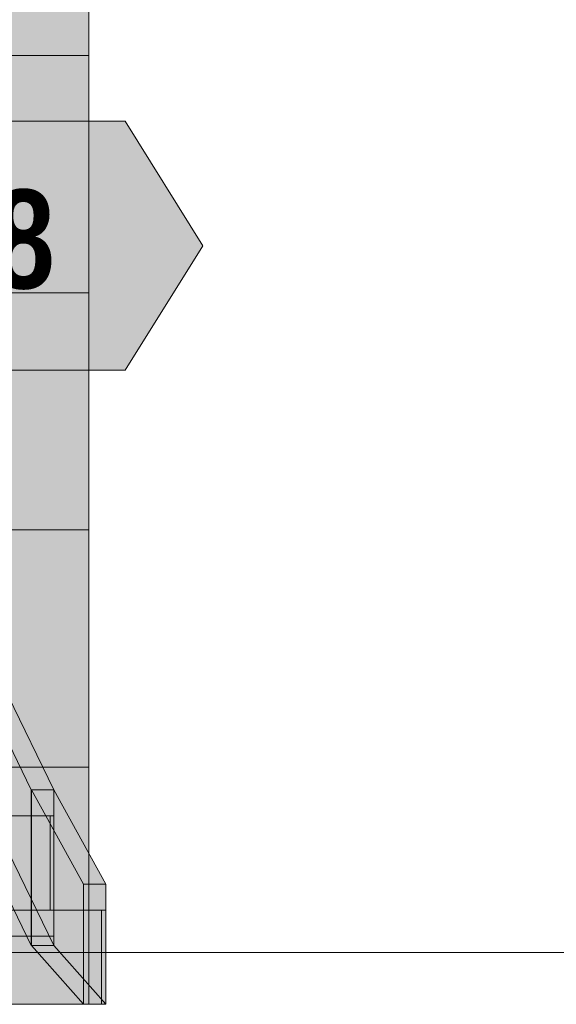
# Model space of a CAD drawing. Header units: millimetres. Extents: x -34902 to 4183, y -5139 to 9807.
# Tile 29 of 250: x -10854 to -9818, y -100 to 1798. Entities that reach past the tile are written whole.
import ezdxf
from ezdxf.enums import TextEntityAlignment as Align

# ---------------------------------------------------------------- set-up
doc = ezdxf.new("R2010")
doc.units = ezdxf.units.MM
doc.linetypes.add('DASHED', pattern=[1.524, 1.27, -0.254])
for name, color, linetype in [('FILL-C_CEBA92', 7, 'Continuous'), ('FILL-C_CFBB93', 7, 'Continuous'), ('FILL-C_D0BC93', 7, 'Continuous'), ('FILL-C_D1BC94', 7, 'Continuous'), ('FILL-C_D7C299', 7, 'Continuous'), ('FILL-C_D8C399', 7, 'Continuous'), ('FILL-EPS', 7, 'Continuous'), ('FILL-TIMBER', 7, 'Continuous'), ('FILL-WHITE', 7, 'Continuous'), ('LINE-C_2E8C94', 7, 'Continuous'), ('LINE-C_337880', 7, 'Continuous'), ('LINE-INK', 7, 'Continuous'), ('LINE-STEEL-DASH', 7, 'DASHED'), ('LINE-TEAL_DK', 7, 'Continuous'), ('LINE-TIMBER_DK', 7, 'Continuous'), ('TEXT-TEAL_DK', 7, 'Continuous')]:
    doc.layers.add(name, color=color, linetype=linetype)
doc.styles.add('OpenSansCondensed-Bold', font='OpenSansCondensed-Bold.ttf')

msp = doc.modelspace()

# ---------------------------------------------------------------- hatches: boundary and pattern name
at = {"layer": 'FILL-C_CEBA92', "true_color": 0xceba92}
h = msp.add_hatch(color=253, dxfattribs=at)
h.dxf.hatch_style = 1
h.paths.add_polyline_path([(-10920, 194.7), (-10920, 494.7), (-10832, 313.2), (-10832, 13.2)])
h = msp.add_hatch(color=253, dxfattribs=at)
h.dxf.hatch_style = 1
h.paths.add_polyline_path([(-10876, 494.7), (-10788, 313.2), (-10788, 213.2), (-10788, 13.2), (-10876, 194.7), (-10876, 263.2)])
at = {"layer": 'FILL-C_CFBB93', "true_color": 0xcfbb93}
h = msp.add_hatch(color=253, dxfattribs=at)
h.dxf.hatch_style = 1
h.paths.add_polyline_path([(-10795.2, 263.2), (-10788, 263.2), (-10788, 81.6), (-10795.2, 81.6)])
at = {"layer": 'FILL-C_D0BC93', "true_color": 0xd0bc93}
h = msp.add_hatch(color=253, dxfattribs=at)
h.dxf.hatch_style = 1
h.paths.add_polyline_path([(-10788, 13.2), (-10688, -100), (-10731.1, -100), (-10831.1, 13.2)])
at = {"layer": 'FILL-C_D1BC94', "true_color": 0xd1bc94}
h = msp.add_hatch(color=253, dxfattribs=at)
h.dxf.hatch_style = 1
h.paths.add_polyline_path([(-10831.1, 13.2), (-10831.1, 313.2), (-10731.1, 131.6), (-10731.1, -100)])
h = msp.add_hatch(color=253, dxfattribs=at)
h.dxf.hatch_style = 1
h.paths.add_polyline_path([(-10788, 313.2), (-10688, 131.6), (-10688, 31.6), (-10688, -100), (-10788, 13.2), (-10788, 81.6)])
h = msp.add_hatch(color=253, dxfattribs=at)
h.dxf.hatch_style = 1
h.paths.add_polyline_path([(-10695.9, 81.6), (-10688, 81.6), (-10688, -100), (-10695.9, -100)])
at = {"layer": 'FILL-C_D7C299', "true_color": 0xd7c299}
h = msp.add_hatch(color=9, dxfattribs=at)
h.dxf.hatch_style = 1
h.paths.add_polyline_path([(-10788, 313.2), (-10688, 131.6), (-10731.1, 131.6), (-10831.1, 313.2)])
at = {"layer": 'FILL-C_D8C399', "true_color": 0xd8c399}
h = msp.add_hatch(color=9, dxfattribs=at)
h.dxf.hatch_style = 1
h.paths.add_polyline_path([(-10876, 494.7), (-10788, 313.2), (-10832, 313.2), (-10920, 494.7)])
h = msp.add_hatch(color=9, dxfattribs=at)
h.dxf.hatch_style = 1
h.paths.add_polyline_path([(-10876, 194.7), (-10788, 13.2), (-10832, 13.2), (-10920, 194.7)])
at = {"layer": 'FILL-EPS', "true_color": 0xccffff}
h = msp.add_hatch(color=7, dxfattribs=at)
h.dxf.hatch_style = 1
h.paths.add_polyline_path([(-11434.7, 3557.6), (-7521.3, 3557.6), (-7521.3, -100), (-8235.2, -100), (-8235.2, 2900), (-10720.2, 2900), (-10720.2, -100), (-11434.7, -100)])
h = msp.add_hatch(color=7, dxfattribs=at)
h.dxf.hatch_style = 1
h.paths.add_polyline_path([(-11434.7, 3198.7), (-7521.3, 3198.7), (-7521.3, -100), (-8235.2, -100), (-8235.2, 2900), (-10720.2, 2900), (-10720.2, -100), (-11434.7, -100)])
at = {"layer": 'FILL-TIMBER', "true_color": 0xead4a6}
h = msp.add_hatch(color=41, dxfattribs=at)
h.dxf.hatch_style = 1
h.paths.add_polyline_path([(-10832, 313.2), (-10788, 313.2), (-10788, 13.2), (-10832, 13.2)])
at = {"layer": 'FILL-TIMBER', "true_color": 0xe9d3a6}
h = msp.add_hatch(color=41, dxfattribs=at)
h.dxf.hatch_style = 1
h.paths.add_polyline_path([(-10831.1, 13.2), (-10831.1, 313.2), (-10788, 313.2), (-10788, 13.2)])
at = {"layer": 'FILL-TIMBER', "true_color": 0xead3a6}
h = msp.add_hatch(color=41, dxfattribs=at)
h.dxf.hatch_style = 1
h.paths.add_polyline_path([(-12425.2, 81.6), (-12425.2, 263.2), (-10795.2, 263.2), (-10795.2, 81.6)])
h = msp.add_hatch(color=41, dxfattribs=at)
h.dxf.hatch_style = 1
h.paths.add_polyline_path([(-12418, 263.2), (-10788, 263.2), (-10788, 213.2), (-10788, 81.6), (-10788, 31.6), (-12418, 31.6)])
at = {"layer": 'FILL-TIMBER', "true_color": 0xe9d3a6}
h = msp.add_hatch(color=41, dxfattribs=at)
h.dxf.hatch_style = 1
h.paths.add_polyline_path([(-10731.1, 131.6), (-10688, 131.6), (-10688, -100), (-10731.1, -100)])
h = msp.add_hatch(color=41, dxfattribs=at)
h.dxf.hatch_style = 1
h.paths.add_polyline_path([(-12425.9, -100), (-12425.9, 81.6), (-10695.9, 81.6), (-10695.9, -100)])
h = msp.add_hatch(color=41, dxfattribs=at)
h.dxf.hatch_style = 1
h.paths.add_polyline_path([(-12418, 81.6), (-10688, 81.6), (-10688, 31.6), (-10688, -100), (-12418, -100)])
at = {"layer": 'FILL-WHITE', "true_color": 0xffffff}
h = msp.add_hatch(color=7, dxfattribs=at)
h.dxf.hatch_style = 1
h.paths.add_polyline_path([(-11846, 2825), (-10720.2, 2825), (-10720.2, -100), (-11434.7, -100), (-11434.9, -100), (-11790.5, -100), (-11846, -100)])
h = msp.add_hatch(color=7, dxfattribs=at)
h.dxf.hatch_style = 1
h.paths.add_polyline_path([(-10720.2, 2825), (-10720.2, -100), (-11434.7, -100), (-11434.9, -100), (-11790.5, -100), (-11846, -100), (-11846, 2825)])
h = msp.add_hatch(color=7, dxfattribs=at)
h.dxf.hatch_style = 1
h.paths.add_polyline_path([(-10720.2, 2825), (-10720.2, -100), (-11434.7, -100), (-11434.9, -100), (-11790.5, -100), (-11846, -100), (-11846, 2825)])
h = msp.add_hatch(color=7, dxfattribs=at)
h.dxf.hatch_style = 1
h.paths.add_polyline_path([(-12065.8, 1362.5), (-11915.8, 1602.5), (-10650.4, 1602.5), (-10500.4, 1362.5), (-10650.4, 1122.5), (-11915.8, 1122.5)])

# ---------------------------------------------------------------- linework, layer by layer
at = {"layer": 'LINE-C_2E8C94', "lineweight": 5}
for points in [[(-11434.7, 3557.6), (-7521.3, 3557.6), (-7521.3, -100), (-8235.2, -100), (-8235.2, 2900), (-10720.2, 2900), (-10720.2, -100), (-11434.7, -100)], [(-11434.7, 3198.7), (-7521.3, 3198.7), (-7521.3, -100), (-8235.2, -100), (-8235.2, 2900), (-10720.2, 2900), (-10720.2, -100), (-11434.7, -100)]]:
    msp.add_lwpolyline(points, close=True, dxfattribs=at)
at = {"layer": 'LINE-C_337880', "lineweight": 5}
for p, q in [((-11104.7, 1728.8), (-10721.2, 1728.8)), ((-11104.7, 1728.8), (-10721.2, 1728.8)), ((-11104.7, 1271.6), (-10721.2, 1271.6)), ((-11104.7, 1271.6), (-10721.2, 1271.6)), ((-11104.7, 814.4), (-10721.2, 814.4)), ((-11104.7, 814.4), (-10721.2, 814.4)), ((-11104.7, 357.2), (-10721.2, 357.2)), ((-11104.7, 357.2), (-10721.2, 357.2))]:
    msp.add_line(p, q, dxfattribs=at)
at = {"layer": 'LINE-INK', "lineweight": 5}
msp.add_lwpolyline([(-10720.2, 2825), (-10720.2, -100), (-11434.7, -100), (-11434.9, -100), (-11434.9, -100), (-11790.5, -100), (-11846, -100), (-11846, 2825)], close=True, dxfattribs=at)
msp.add_lwpolyline([(-10720.2, 2825), (-10720.2, -100), (-11434.7, -100), (-11434.9, -100), (-11434.9, -100), (-11790.5, -100), (-11846, -100), (-11846, 2825)], close=True, dxfattribs=at)
at = {"layer": 'LINE-STEEL-DASH', "lineweight": 5}
msp.add_line((-34152.1, 0), (1020.6, 0), dxfattribs=at)
at = {"layer": 'LINE-TEAL_DK', "lineweight": 5}
msp.add_lwpolyline([(-12065.8, 1362.5), (-11915.8, 1602.5), (-10650.4, 1602.5), (-10500.4, 1362.5), (-10650.4, 1122.5), (-11915.8, 1122.5)], close=True, dxfattribs=at)
at = {"layer": 'LINE-TIMBER_DK', "lineweight": 5}
for points in [[(-10920, 194.7), (-10920, 494.7), (-10832, 313.2), (-10832, 13.2)], [(-10876, 494.7), (-10788, 313.2), (-10832, 313.2), (-10920, 494.7)], [(-10876, 494.7), (-10876, 494.7), (-10788, 313.2), (-10788, 213.2), (-10788, 213.2), (-10788, 13.2), (-10788, 13.2), (-10876, 194.7), (-10876, 263.2), (-10876, 263.2)], [(-10832, 313.2), (-10788, 313.2), (-10788, 13.2), (-10788, 13.2), (-10832, 13.2), (-10832, 313.2)], [(-10831.1, 13.2), (-10831.1, 13.2), (-10831.1, 13.2), (-10831.1, 13.2), (-10831.1, 313.2), (-10731.1, 131.6), (-10731.1, 131.6), (-10731.1, -100)], [(-10788, 313.2), (-10688, 131.6), (-10731.1, 131.6), (-10831.1, 313.2)], [(-10831.1, 13.2), (-10831.1, 13.2), (-10831.1, 313.2), (-10788, 313.2), (-10788, 313.2), (-10788, 13.2)], [(-10788, 313.2), (-10688, 131.6), (-10688, 31.6), (-10688, -100), (-10788, 13.2), (-10788, 81.6)], [(-12425.2, 81.6), (-12425.2, 263.2), (-10795.2, 263.2), (-10795.2, 81.6)], [(-12418, 263.2), (-10788, 263.2), (-10788, 213.2), (-10788, 81.6), (-10788, 31.6), (-12418, 31.6)], [(-10795.2, 263.2), (-10788, 263.2), (-10788, 81.6), (-10795.2, 81.6)], [(-10876, 194.7), (-10788, 13.2), (-10832, 13.2), (-10920, 194.7)], [(-10731.1, 131.6), (-10731.1, 131.6), (-10731.1, 131.6), (-10731.1, 131.6), (-10688, 131.6), (-10688, -100), (-10688, -100), (-10688, -100), (-10688, -100), (-10731.1, -100)], [(-12425.9, -100), (-12425.9, 81.6), (-10695.9, 81.6), (-10695.9, -100)], [(-12418, 81.6), (-10688, 81.6), (-10688, 31.6), (-10688, -100), (-12418, -100)], [(-10695.9, 81.6), (-10695.9, 81.6), (-10695.9, 81.6), (-10688, 81.6), (-10688, -100), (-10688, -100), (-10688, -100), (-10688, -100), (-10695.9, -100), (-10695.9, 81.6)], [(-10788, 13.2), (-10788, 13.2), (-10788, 13.2), (-10688, -100), (-10731.1, -100), (-10731.1, -100), (-10731.1, -100), (-10731.1, -100), (-10831.1, 13.2), (-10788, 13.2)]]:
    msp.add_lwpolyline(points, close=True, dxfattribs=at)

# ---------------------------------------------------------------- texts
at = {"layer": 'TEXT-TEAL_DK', "style": 'OpenSansCondensed-Bold'}
msp.add_text('GF-WG08', height=190.5, dxfattribs=at).set_placement((-11283.1, 1280), align=Align.CENTER)

doc.saveas('drawing.dxf')
